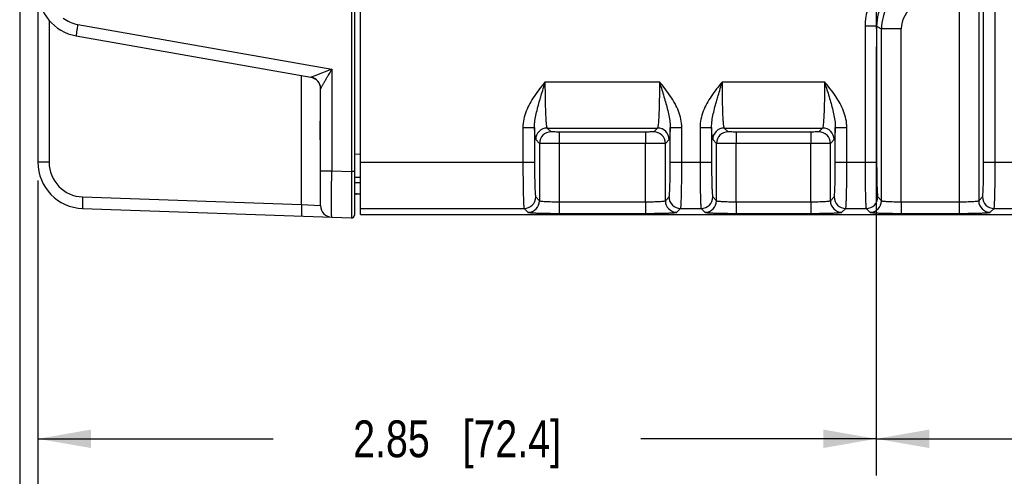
# Model space of a CAD drawing. Header units: inches. Extents: x 0 to 34, y 0 to 22.
# Tile 95 of 179: x 11.5 to 14.9, y 2.2 to 3.7. Entities that reach past the tile are written whole.
import ezdxf

# ---------------------------------------------------------------- set-up
doc = ezdxf.new("R2010")
doc.units = ezdxf.units.IN
doc.header["$LTSCALE"] = 1.87
doc.header["$MEASUREMENT"] = 0
doc.linetypes.add('CENTER', pattern=[0.6, 0.375, -0.075, 0.075, -0.075])
doc.layers.get('0').update_dxf_attribs({"linetype": 'CONTINUOUS'})
doc.layers.add('02___PRT_ALL_AXES', color=7, linetype='CONTINUOUS')
doc.layers.add('DIMENSIONS', color=7, linetype='CONTINUOUS')
doc.styles.get("Standard").update_dxf_attribs({"font": 'txt', "width": 0.8})
doc.dimstyles.new('DIMSTYLE_1', dxfattribs={"dimtxt": 0.125, "dimasz": 0.18, "dimexe": 0.125, "dimexo": 0.0625, "dimgap": 0.0625, "dimtad": 0, "dimtih": 1, "dimtoh": 1, "dimzin": 4, "dimdsep": 46, "dimtxsty": 'STANDARD', "dimblk": '_FILLED', "dimblk1": '_FILLED', "dimblk2": '_FILLED', "dimcen": 0.09, "dimadec": 0, "dimazin": 0, "dimtp": 0.001, "dimtm": 0.001, "dimtfac": 1, "dimtofl": 0, "dimtmove": 0, "dimatfit": 3, "dimldrblk": '_FILLED', "dimfxl": 1, "dimtolj": 1, "dimtzin": 4, "dimarcsym": 0})
doc.dimstyles.new('DIMSTYLE_2', dxfattribs={"dimtxt": 0.125, "dimasz": 0.18, "dimexe": 0.125, "dimexo": 0.0625, "dimgap": 0.0625, "dimtad": 0, "dimtih": 1, "dimtoh": 1, "dimzin": 4, "dimdsep": 46, "dimtxsty": 'STANDARD', "dimblk": '_FILLED', "dimblk1": '_FILLED', "dimblk2": '_FILLED', "dimcen": 0.09, "dimadec": 0, "dimazin": 0, "dimtp": 0.01, "dimtm": 0.01, "dimtfac": 1, "dimtofl": 0, "dimtmove": 0, "dimatfit": 3, "dimldrblk": '_FILLED', "dimfxl": 1, "dimtolj": 1, "dimtzin": 4, "dimarcsym": 0})

# ---------------------------------------------------------------- blocks, each defined once
blk = doc.blocks.new('_FILLED')
at = {"color": 0, "linetype": 'BYBLOCK'}
blk.add_solid([(0, 0), (-1, 0.174), (-1, -0.174)], dxfattribs=at)
blk = doc.blocks.new('*D16')
at = {"layer": 'DIMENSIONS', "color": 2, "linetype": 'CONTINUOUS'}
for p, q in [((11.5917, 3.1814), (11.5917, 1.4292)), ((24.4758, 3.0917), (24.4758, 1.4292)), ((11.5917, 1.5542), (17.3088, 1.5542)), ((24.4758, 1.5542), (18.7588, 1.5542))]:
    blk.add_line(p, q, dxfattribs=at)
at = {"layer": 'DIMENSIONS', "color": 2, "linetype": 'CONTINUOUS', "xscale": 0.18, "yscale": 0.18, "zscale": 0.18, "rotation": 180}
blk.add_blockref('_FILLED', (11.5917, 1.5542), dxfattribs=at)
at = {"layer": 'DIMENSIONS', "color": 2, "linetype": 'CONTINUOUS', "xscale": 0.18, "yscale": 0.18, "zscale": 0.18}
blk.add_blockref('_FILLED', (24.4758, 1.5542), dxfattribs=at)
at = {"layer": 'DIMENSIONS', "color": 2, "linetype": 'CONTINUOUS', "insert": (18.0338, 1.6167), "char_height": 0.125, "width": 1.325, "attachment_point": 2, "line_spacing_factor": 0.9}
blk.add_mtext('12.88{\\Ftxt.shx;\\W1.000000;\\H0.125000; }[327.3]', dxfattribs=at)
blk = doc.blocks.new('*D17')
at = {"layer": 'DIMENSIONS', "color": 2, "linetype": 'CONTINUOUS'}
for p, q in [((11.5297, 4.5652), (11.5297, 0.6792)), ((24.4758, 3.0917), (24.4758, 0.6792)), ((11.5297, 0.8042), (17.2778, 0.8042)), ((24.4758, 0.8042), (18.7278, 0.8042))]:
    blk.add_line(p, q, dxfattribs=at)
at = {"layer": 'DIMENSIONS', "color": 2, "linetype": 'CONTINUOUS', "xscale": 0.18, "yscale": 0.18, "zscale": 0.18, "rotation": 180}
blk.add_blockref('_FILLED', (11.5297, 0.8042), dxfattribs=at)
at = {"layer": 'DIMENSIONS', "color": 2, "linetype": 'CONTINUOUS', "xscale": 0.18, "yscale": 0.18, "zscale": 0.18}
blk.add_blockref('_FILLED', (24.4758, 0.8042), dxfattribs=at)
at = {"layer": 'DIMENSIONS', "color": 2, "linetype": 'CONTINUOUS', "insert": (18.0028, 0.8667), "char_height": 0.125, "width": 1.325, "attachment_point": 2, "line_spacing_factor": 0.9}
blk.add_mtext('12.95{\\Ftxt.shx;\\W1.000000;\\H0.125000; }[328.8]', dxfattribs=at)
blk = doc.blocks.new('*D19')
at = {"layer": 'DIMENSIONS', "color": 6, "linetype": 'CONTINUOUS'}
for p, q in [((14.441, 3.6359), (14.441, 2.1792)), ((19.1654, 3.6359), (19.1654, 2.1792)), ((14.441, 2.3042), (16.2282, 2.3042)), ((19.1654, 2.3042), (17.3782, 2.3042))]:
    blk.add_line(p, q, dxfattribs=at)
at = {"layer": 'DIMENSIONS', "color": 6, "linetype": 'CONTINUOUS', "xscale": 0.18, "yscale": 0.18, "zscale": 0.18, "rotation": 180}
blk.add_blockref('_FILLED', (14.441, 2.3042), dxfattribs=at)
at = {"layer": 'DIMENSIONS', "color": 6, "linetype": 'CONTINUOUS', "xscale": 0.18, "yscale": 0.18, "zscale": 0.18}
blk.add_blockref('_FILLED', (19.1654, 2.3042), dxfattribs=at)
at = {"layer": 'DIMENSIONS', "color": 6, "linetype": 'CONTINUOUS', "insert": (16.8032, 2.3667), "char_height": 0.125, "width": 1.025, "attachment_point": 2, "line_spacing_factor": 0.9}
blk.add_mtext('4.72{\\Ftxt.shx;\\W1.000000;\\H0.125000; }[120]', dxfattribs=at)
blk = doc.blocks.new('*D20')
at = {"layer": 'DIMENSIONS', "color": 6, "linetype": 'CONTINUOUS'}
for p, q in [((14.441, 3.6359), (14.441, 2.1792)), ((11.5917, 3.1814), (11.5917, 2.1792)), ((11.5917, 2.3042), (12.3914, 2.3042)), ((14.441, 2.3042), (13.6414, 2.3042))]:
    blk.add_line(p, q, dxfattribs=at)
at = {"layer": 'DIMENSIONS', "color": 6, "linetype": 'CONTINUOUS', "xscale": 0.18, "yscale": 0.18, "zscale": 0.18, "rotation": 180}
blk.add_blockref('_FILLED', (11.5917, 2.3042), dxfattribs=at)
at = {"layer": 'DIMENSIONS', "color": 6, "linetype": 'CONTINUOUS', "xscale": 0.18, "yscale": 0.18, "zscale": 0.18}
blk.add_blockref('_FILLED', (14.441, 2.3042), dxfattribs=at)
at = {"layer": 'DIMENSIONS', "color": 6, "linetype": 'CONTINUOUS', "insert": (13.0164, 2.3667), "char_height": 0.125, "width": 1.125, "attachment_point": 2, "line_spacing_factor": 0.9}
blk.add_mtext('2.85{\\Ftxt.shx;\\W1.000000;\\H0.125000; }[72.4]', dxfattribs=at)
blk = doc.blocks.new('*D30')
at = {"layer": 'DIMENSIONS', "color": 2, "linetype": 'CONTINUOUS'}
for p, q in [((14.441, 3.6359), (14.441, 2.1792)), ((19.1654, 3.6359), (19.1654, 2.1792)), ((14.441, 2.3042), (16.2282, 2.3042)), ((19.1654, 2.3042), (17.3782, 2.3042))]:
    blk.add_line(p, q, dxfattribs=at)
at = {"layer": 'DIMENSIONS', "color": 2, "linetype": 'CONTINUOUS', "xscale": 0.18, "yscale": 0.18, "zscale": 0.18, "rotation": 180}
blk.add_blockref('_FILLED', (14.441, 2.3042), dxfattribs=at)
at = {"layer": 'DIMENSIONS', "color": 2, "linetype": 'CONTINUOUS', "xscale": 0.18, "yscale": 0.18, "zscale": 0.18}
blk.add_blockref('_FILLED', (19.1654, 2.3042), dxfattribs=at)
at = {"layer": 'DIMENSIONS', "color": 2, "linetype": 'CONTINUOUS', "insert": (16.8032, 2.3667), "char_height": 0.125, "width": 1.025, "attachment_point": 2, "line_spacing_factor": 0.9}
blk.add_mtext('4.72{\\Ftxt.shx;\\W1.000000;\\H0.125000; }[120]', dxfattribs=at)
blk = doc.blocks.new('*D31')
at = {"layer": 'DIMENSIONS', "color": 2, "linetype": 'CONTINUOUS'}
for p, q in [((14.441, 3.6359), (14.441, 2.1792)), ((11.5917, 3.1814), (11.5917, 2.1792)), ((11.5917, 2.3042), (12.3914, 2.3042)), ((14.441, 2.3042), (13.6414, 2.3042))]:
    blk.add_line(p, q, dxfattribs=at)
at = {"layer": 'DIMENSIONS', "color": 2, "linetype": 'CONTINUOUS', "xscale": 0.18, "yscale": 0.18, "zscale": 0.18, "rotation": 180}
blk.add_blockref('_FILLED', (11.5917, 2.3042), dxfattribs=at)
at = {"layer": 'DIMENSIONS', "color": 2, "linetype": 'CONTINUOUS', "xscale": 0.18, "yscale": 0.18, "zscale": 0.18}
blk.add_blockref('_FILLED', (14.441, 2.3042), dxfattribs=at)
at = {"layer": 'DIMENSIONS', "color": 2, "linetype": 'CONTINUOUS', "insert": (13.0164, 2.3667), "char_height": 0.125, "width": 1.125, "attachment_point": 2, "line_spacing_factor": 0.9}
blk.add_mtext('2.85{\\Ftxt.shx;\\W1.000000;\\H0.125000; }[72.4]', dxfattribs=at)

msp = doc.modelspace()

# ---------------------------------------------------------------- linework, layer by layer
at = {"color": 7, "linetype": 'CONTINUOUS'}
for p, q in [((12.6675, 6.513), (12.6675, 3.0644)), ((12.6877, 3.0666), (12.6877, 6.5108)), ((12.6573, 6.3655), (12.6573, 3.212)), ((11.5917, 6.3336), (11.5917, 3.2439)), ((14.8061, 3.2438), (14.8061, 6.3336)), ((14.8454, 3.2438), (14.8454, 6.3336)), ((14.7225, 3.7875), (14.7225, 3.1095)), ((14.7893, 3.7875), (14.7893, 3.1131)), ((11.6297, 3.7259), (11.6297, 3.2439)), ((11.7273, 3.7119), (12.5904, 3.5597)), ((14.403, 3.7062), (14.403, 3.2438)), ((14.4424, 3.7062), (14.403, 3.7062)), ((14.4424, 3.7062), (14.4424, 3.2438)), ((14.4591, 3.1131), (14.4591, 3.6966)), ((14.526, 3.6966), (14.4591, 3.6966)), ((14.526, 3.1095), (14.526, 3.6966)), ((11.7219, 3.6731), (12.5198, 3.5324)), ((12.5904, 3.5597), (12.5333, 3.5378)), ((12.5904, 3.5597), (12.5904, 3.2143)), ((12.4878, 3.0999), (12.4878, 3.5381)), ((12.5333, 3.5378), (12.5199, 3.5324)), ((13.3163, 3.5175), (13.7042, 3.5175)), ((13.918, 3.5175), (14.2652, 3.5175)), ((12.5524, 3.0963), (12.5524, 3.4937)), ((13.2402, 3.3621), (13.2402, 3.2438)), ((13.2402, 3.3621), (13.2796, 3.3621)), ((13.2796, 3.3621), (13.2796, 3.2438)), ((13.3356, 3.3473), (13.3229, 3.3601)), ((13.3229, 3.3601), (13.6976, 3.3601)), ((13.6976, 3.3601), (13.6848, 3.3473)), ((13.7409, 3.2438), (13.7409, 3.3621)), ((13.7409, 3.3621), (13.7802, 3.3621)), ((13.7802, 3.2438), (13.7802, 3.3621)), ((13.842, 3.3621), (13.842, 3.2438)), ((13.842, 3.3621), (13.8813, 3.3621)), ((13.8813, 3.3621), (13.8813, 3.2438)), ((13.9374, 3.3473), (13.9247, 3.3601)), ((13.9247, 3.3601), (14.2586, 3.3601)), ((14.2586, 3.3601), (14.2458, 3.3473)), ((14.3019, 3.2438), (14.3019, 3.3621)), ((14.3019, 3.3621), (14.3412, 3.3621)), ((14.3412, 3.2438), (14.3412, 3.3621)), ((13.2963, 3.308), (13.2835, 3.3207)), ((13.3632, 3.3464), (13.3632, 3.3071)), ((13.6573, 3.3464), (13.3632, 3.3464)), ((13.6573, 3.3464), (13.6573, 3.3071)), ((13.7369, 3.3207), (13.7242, 3.308)), ((13.8981, 3.308), (13.8853, 3.3207)), ((13.9649, 3.3464), (13.9649, 3.3071)), ((14.2183, 3.3464), (13.9649, 3.3464)), ((14.2183, 3.3464), (14.2183, 3.3071)), ((14.2979, 3.3207), (14.2852, 3.308)), ((13.2963, 3.308), (13.2963, 3.1131)), ((13.3632, 3.3071), (13.3632, 3.1095)), ((13.6573, 3.3071), (13.3632, 3.3071)), ((13.6573, 3.1095), (13.6573, 3.3071)), ((13.7242, 3.1131), (13.7242, 3.308)), ((13.8981, 3.1131), (13.8981, 3.308)), ((13.9649, 3.1095), (13.9649, 3.3071)), ((14.2183, 3.3071), (13.9649, 3.3071)), ((14.2183, 3.1095), (14.2183, 3.3071)), ((14.2852, 3.1131), (14.2852, 3.308)), ((12.6675, 3.2717), (12.6877, 3.2722)), ((11.6297, 3.2439), (11.5917, 3.2439)), ((12.5524, 3.2143), (12.5904, 3.2143)), ((12.5904, 3.2143), (12.6573, 3.212)), ((12.6877, 3.2438), (13.2796, 3.2438)), ((13.7409, 3.2438), (13.8813, 3.2438)), ((14.3019, 3.2438), (14.4424, 3.2438)), ((14.8061, 3.2438), (14.9465, 3.2438)), ((12.6573, 3.212), (12.6572, 3.1138)), ((12.6675, 3.212), (12.6573, 3.212)), ((12.6675, 3.1929), (12.6877, 3.1935)), ((12.6877, 3.1738), (12.6675, 3.1733)), ((11.7437, 3.1258), (12.4878, 3.0999)), ((12.6572, 3.1138), (12.6572, 3.1085)), ((12.6675, 3.1367), (12.6877, 3.1367)), ((13.2835, 3.1258), (13.2963, 3.1131)), ((13.7242, 3.1131), (13.7369, 3.1258)), ((13.8853, 3.1258), (13.8981, 3.1131)), ((14.2852, 3.1131), (14.2979, 3.1258)), ((14.4463, 3.1258), (14.4591, 3.1131)), ((14.7893, 3.1131), (14.8021, 3.1258)), ((11.7437, 3.0865), (12.6573, 3.0546)), ((12.4878, 3.0999), (12.5524, 3.0963)), ((12.6572, 3.1085), (12.6573, 3.0546)), ((12.6877, 3.0864), (13.2442, 3.0864)), ((13.2442, 3.0864), (13.2569, 3.0737)), ((13.3632, 3.1095), (13.3632, 3.0701)), ((13.3632, 3.1095), (13.6573, 3.1095)), ((13.6573, 3.1095), (13.6573, 3.0701)), ((13.7635, 3.0737), (13.7762, 3.0864)), ((13.7762, 3.0864), (13.846, 3.0864)), ((13.846, 3.0864), (13.8587, 3.0737)), ((13.9649, 3.1095), (13.9649, 3.0701)), ((13.9649, 3.1095), (14.2183, 3.1095)), ((14.2183, 3.1095), (14.2183, 3.0701)), ((14.3245, 3.0737), (14.3373, 3.0864)), ((14.3373, 3.0864), (14.407, 3.0864)), ((14.407, 3.0864), (14.4197, 3.0737)), ((14.526, 3.1095), (14.526, 3.0701)), ((14.526, 3.1095), (14.7225, 3.1095)), ((14.7225, 3.1095), (14.7225, 3.0701)), ((14.8287, 3.0737), (14.8414, 3.0864)), ((14.8414, 3.0864), (14.9111, 3.0864)), ((12.6877, 3.0666), (24.3657, 3.0666)), ((13.3632, 3.0701), (13.6573, 3.0701)), ((13.9649, 3.0701), (14.2183, 3.0701)), ((14.526, 3.0701), (14.7225, 3.0701))]:
    msp.add_line(p, q, dxfattribs=at)
for centre, radius, start, end in [((14.5997, 3.7062), 0.1967, 119.3242, 180), ((11.7492, 3.8282), 0.1575, 180, 260), ((14.5997, 3.7062), 0.1573, 119.304, 180.0142), ((14.6165, 3.6965), 0.1575, 120.9998, 179.9836), ((14.6165, 3.6966), 0.0905, 120.9859, 179.9975), ((11.7479, 3.8282), 0.1181, 233.1246, 259.9995), ((15.1155, 4.8564), 1.3327, 239.6615, 240.4911), ((12.513, 3.4936), 0.0394, 359.9995, 80), ((12.513, 3.4937), 0.0394, 19.9974, 59.9741), ((13.3229, 3.3207), 0.0394, 90.0842, 179.9158), ((13.3357, 3.3079), 0.0394, 90.0842, 179.9158), ((13.6848, 3.3079), 0.0394, 0.0842, 89.9158), ((13.6975, 3.3207), 0.0394, 0.0842, 89.9158), ((13.9247, 3.3207), 0.0394, 90.0842, 179.9158), ((13.9375, 3.3079), 0.0394, 90.0842, 179.9158), ((14.2458, 3.3079), 0.0394, 0.0842, 89.9158), ((14.2585, 3.3207), 0.0394, 0.0842, 89.9158), ((11.7492, 3.2439), 0.1575, 180, 268), ((11.7479, 3.2439), 0.1181, 180.0005, 267.9995), ((12.6763, 3.1269), 0.00984, 90.0012, 156.3124), ((13.2441, 3.1259), 0.0394, 270.0842, 359.9158), ((13.2569, 3.1131), 0.0394, 270.0842, 359.9158), ((13.7636, 3.1131), 0.0394, 180.0842, 269.9158), ((13.7763, 3.1259), 0.0394, 180.0842, 269.9158), ((13.8459, 3.1259), 0.0394, 270.0842, 359.9158), ((13.8586, 3.1131), 0.0394, 270.0842, 359.9158), ((14.3246, 3.1131), 0.0394, 180.0842, 269.9158), ((14.3373, 3.1259), 0.0394, 180.0842, 269.9158), ((14.4069, 3.1259), 0.0394, 270.0842, 359.9158), ((14.4197, 3.1131), 0.0394, 270.0842, 359.9158), ((14.8287, 3.1131), 0.0394, 180.0842, 269.9158), ((14.8415, 3.1259), 0.0394, 180.0842, 269.9158), ((12.5917, 3.0963), 0.0394, 179.9882, 268), ((12.6577, 3.0644), 0.00984, 264.7838, 360)]:
    msp.add_arc(centre, radius, start, end, dxfattribs=at)
for points, knots in [([(11.7273, 3.7119), (11.7265, 3.707), (11.7253, 3.6998), (11.7238, 3.6907), (11.723, 3.6849), (11.7223, 3.6802), (11.7219, 3.6769), (11.7218, 3.675), (11.7217, 3.674), (11.7218, 3.6735), (11.7218, 3.6731), (11.7219, 3.6731)], [0, 0, 0, 0, 0.382301, 0.554901, 0.706007, 0.829998, 0.922353, 0.955415, 0.979369, 0.994119, 1, 1, 1, 1]), ([(12.5904, 3.5597), (12.5865, 3.5531), (12.5806, 3.5433), (12.573, 3.5303), (12.5675, 3.5209), (12.5632, 3.5134), (12.5599, 3.5076), (12.5576, 3.5037), (12.5557, 3.5001), (12.554, 3.4972), (12.5531, 3.4951), (12.5524, 3.494), (12.5524, 3.4937)], [0, 0, 0, 0, 0.301175, 0.448882, 0.592606, 0.729502, 0.793827, 0.853955, 0.908062, 0.953324, 0.985595, 1, 1, 1, 1]), ([(12.5199, 3.5324), (12.5199, 3.5324), (12.5199, 3.5324), (12.5198, 3.5324), (12.5198, 3.5324)], [0, 0, 0, 0, 0.513905, 1, 1, 1, 1]), ([(13.2975, 3.4546), (13.299, 3.4598), (13.3051, 3.4808), (13.3115, 3.5017), (13.3162, 3.5175)], [0, 0, 0, 0, 0.247224, 1, 1, 1, 1]), ([(13.3229, 3.3601), (13.3225, 3.3604), (13.3221, 3.3618), (13.3214, 3.3644), (13.3209, 3.3686), (13.32, 3.3767), (13.319, 3.39), (13.3181, 3.4094), (13.3173, 3.4327), (13.3165, 3.4692), (13.3162, 3.4978), (13.3162, 3.5175)], [0, 0, 0, 0, 0.008951, 0.026459, 0.052736, 0.087621, 0.182012, 0.306323, 0.456087, 0.625824, 1, 1, 1, 1]), ([(13.7042, 3.5175), (13.7042, 3.4978), (13.704, 3.4692), (13.7032, 3.4327), (13.7024, 3.4094), (13.7014, 3.39), (13.7005, 3.3767), (13.6996, 3.3686), (13.699, 3.3644), (13.6984, 3.3618), (13.6979, 3.3604), (13.6976, 3.3601)], [0, 0, 0, 0, 0.374112, 0.543826, 0.693594, 0.817927, 0.912343, 0.947244, 0.973528, 0.991043, 1, 1, 1, 1]), ([(13.7042, 3.5175), (13.7058, 3.5122), (13.7122, 3.4913), (13.7184, 3.4704), (13.7229, 3.4546)], [0, 0, 0, 0, 0.252057, 1, 1, 1, 1]), ([(13.8993, 3.4546), (13.9008, 3.4598), (13.9069, 3.4808), (13.9132, 3.5017), (13.918, 3.5175)], [0, 0, 0, 0, 0.247224, 1, 1, 1, 1]), ([(13.9247, 3.3601), (13.9243, 3.3604), (13.9238, 3.3618), (13.9232, 3.3644), (13.9226, 3.3686), (13.9217, 3.3767), (13.9208, 3.39), (13.9198, 3.4094), (13.9191, 3.4327), (13.9182, 3.4692), (13.918, 3.4978), (13.918, 3.5175)], [0, 0, 0, 0, 0.008951, 0.026459, 0.052736, 0.087621, 0.182012, 0.306323, 0.456087, 0.625824, 1, 1, 1, 1]), ([(14.2652, 3.5175), (14.2652, 3.4978), (14.265, 3.4692), (14.2642, 3.4327), (14.2634, 3.4094), (14.2624, 3.39), (14.2615, 3.3767), (14.2606, 3.3686), (14.26, 3.3644), (14.2594, 3.3618), (14.2589, 3.3604), (14.2586, 3.3601)], [0, 0, 0, 0, 0.374112, 0.543826, 0.693594, 0.817927, 0.912343, 0.947244, 0.973528, 0.991043, 1, 1, 1, 1]), ([(14.2652, 3.5175), (14.2668, 3.5122), (14.2732, 3.4913), (14.2795, 3.4704), (14.284, 3.4546)], [0, 0, 0, 0, 0.252057, 1, 1, 1, 1]), ([(13.2782, 3.4676), (13.2677, 3.4519), (13.2488, 3.4188), (13.2402, 3.3809), (13.2402, 3.3621)], [0, 0, 0, 0, 0.500856, 1, 1, 1, 1]), ([(13.2796, 3.3621), (13.2794, 3.3777), (13.2847, 3.4091), (13.2931, 3.4393), (13.2975, 3.4546)], [0, 0, 0, 0, 0.494721, 1, 1, 1, 1]), ([(13.7229, 3.4546), (13.7273, 3.4393), (13.7357, 3.4091), (13.7411, 3.3777), (13.7409, 3.3621)], [0, 0, 0, 0, 0.505256, 1, 1, 1, 1]), ([(13.7802, 3.3621), (13.7802, 3.3809), (13.7716, 3.4188), (13.7528, 3.4519), (13.7422, 3.4676)], [0, 0, 0, 0, 0.499261, 1, 1, 1, 1]), ([(13.88, 3.4676), (13.8694, 3.4519), (13.8506, 3.4188), (13.842, 3.3809), (13.842, 3.3621)], [0, 0, 0, 0, 0.500856, 1, 1, 1, 1]), ([(13.8813, 3.3621), (13.8811, 3.3777), (13.8865, 3.4091), (13.8949, 3.4393), (13.8993, 3.4546)], [0, 0, 0, 0, 0.494721, 1, 1, 1, 1]), ([(14.284, 3.4546), (14.2884, 3.4393), (14.2967, 3.4091), (14.3021, 3.3777), (14.3019, 3.3621)], [0, 0, 0, 0, 0.505256, 1, 1, 1, 1]), ([(14.3412, 3.3621), (14.3412, 3.3809), (14.3326, 3.4188), (14.3138, 3.4519), (14.3032, 3.4676)], [0, 0, 0, 0, 0.499261, 1, 1, 1, 1]), ([(12.5524, 3.2789), (12.5524, 3.2908), (12.5516, 3.3151), (12.5507, 3.3517), (12.5516, 3.3884), (12.5524, 3.4127), (12.5524, 3.4246)], [0, 0, 0, 0, 0.2461, 0.500009, 0.75391, 1, 1, 1, 1]), ([(13.2835, 3.3207), (13.2832, 3.321), (13.2829, 3.3223), (13.282, 3.3261), (13.2813, 3.3339), (13.2803, 3.3465), (13.2798, 3.3564), (13.2796, 3.3621)], [0, 0, 0, 0, 0.030243, 0.087773, 0.2862, 0.592784, 1, 1, 1, 1]), ([(13.3632, 3.3464), (13.3597, 3.3464), (13.3533, 3.3464), (13.3458, 3.3466), (13.3409, 3.3468), (13.3383, 3.3469), (13.3367, 3.3472), (13.3358, 3.3472), (13.3356, 3.3473)], [0, 0, 0, 0, 0.374397, 0.69413, 0.818591, 0.913043, 0.974172, 1, 1, 1, 1]), ([(13.6848, 3.3473), (13.6846, 3.3472), (13.6837, 3.3472), (13.6822, 3.3469), (13.6796, 3.3468), (13.6746, 3.3466), (13.6671, 3.3464), (13.6607, 3.3464), (13.6573, 3.3464)], [0, 0, 0, 0, 0.025828, 0.086957, 0.181409, 0.30587, 0.625603, 1, 1, 1, 1]), ([(13.7409, 3.3621), (13.7406, 3.3564), (13.7401, 3.3465), (13.7392, 3.3339), (13.7384, 3.3261), (13.7376, 3.3223), (13.7372, 3.321), (13.7369, 3.3207)], [0, 0, 0, 0, 0.407108, 0.713666, 0.912182, 0.969732, 1, 1, 1, 1]), ([(13.8853, 3.3207), (13.885, 3.321), (13.8846, 3.3223), (13.8838, 3.3261), (13.883, 3.3339), (13.8821, 3.3465), (13.8816, 3.3564), (13.8813, 3.3621)], [0, 0, 0, 0, 0.030243, 0.087773, 0.2862, 0.592784, 1, 1, 1, 1]), ([(13.9649, 3.3464), (13.9615, 3.3464), (13.9551, 3.3464), (13.9476, 3.3466), (13.9427, 3.3468), (13.94, 3.3469), (13.9385, 3.3472), (13.9376, 3.3472), (13.9374, 3.3473)], [0, 0, 0, 0, 0.374369, 0.694116, 0.818613, 0.913073, 0.974137, 1, 1, 1, 1]), ([(14.2458, 3.3473), (14.2457, 3.3472), (14.2448, 3.3472), (14.2432, 3.3469), (14.2406, 3.3468), (14.2357, 3.3466), (14.2281, 3.3464), (14.2217, 3.3464), (14.2183, 3.3464)], [0, 0, 0, 0, 0.025828, 0.086957, 0.181409, 0.30587, 0.625603, 1, 1, 1, 1]), ([(14.3019, 3.3621), (14.3016, 3.3564), (14.3012, 3.3465), (14.3002, 3.3339), (14.2994, 3.3261), (14.2986, 3.3223), (14.2982, 3.321), (14.2979, 3.3207)], [0, 0, 0, 0, 0.407108, 0.713666, 0.912182, 0.969732, 1, 1, 1, 1]), ([(13.3632, 3.3071), (13.3548, 3.3071), (13.3393, 3.3071), (13.321, 3.3072), (13.309, 3.3075), (13.3028, 3.3075), (13.2988, 3.3079), (13.2968, 3.3078), (13.2963, 3.308)], [0, 0, 0, 0, 0.374697, 0.694756, 0.819332, 0.913792, 0.974764, 1, 1, 1, 1]), ([(13.7242, 3.308), (13.7236, 3.3078), (13.7216, 3.3079), (13.7177, 3.3075), (13.7114, 3.3075), (13.6994, 3.3072), (13.6811, 3.3071), (13.6656, 3.3071), (13.6573, 3.3071)], [0, 0, 0, 0, 0.025236, 0.086208, 0.180668, 0.305244, 0.625303, 1, 1, 1, 1]), ([(13.9649, 3.3071), (13.9566, 3.3071), (13.9411, 3.3071), (13.9228, 3.3072), (13.9108, 3.3075), (13.9045, 3.3075), (13.9006, 3.3079), (13.8986, 3.3078), (13.8981, 3.308)], [0, 0, 0, 0, 0.374834, 0.69494, 0.819507, 0.913939, 0.974815, 1, 1, 1, 1]), ([(14.2852, 3.308), (14.2847, 3.3078), (14.2827, 3.3079), (14.2787, 3.3075), (14.2724, 3.3075), (14.2604, 3.3072), (14.2421, 3.3071), (14.2266, 3.3071), (14.2183, 3.3071)], [0, 0, 0, 0, 0.025236, 0.086208, 0.180668, 0.305244, 0.625303, 1, 1, 1, 1]), ([(12.5904, 3.0569), (12.5903, 3.0569), (12.5903, 3.0573), (12.5902, 3.0578), (12.5902, 3.0588), (12.5901, 3.0601), (12.5901, 3.0618), (12.59, 3.0648), (12.5899, 3.0694), (12.5899, 3.076), (12.5898, 3.0839), (12.5898, 3.0931), (12.5898, 3.1075), (12.5898, 3.128), (12.5899, 3.1549), (12.5901, 3.184), (12.5903, 3.2041), (12.5904, 3.2143)], [0, 0, 0, 0, 0.001293, 0.00494, 0.010966, 0.019365, 0.030126, 0.043226, 0.07629, 0.118246, 0.168694, 0.227138, 0.293033, 0.444547, 0.617383, 0.804966, 1, 1, 1, 1]), ([(13.2402, 3.2438), (13.2402, 3.2242), (13.2403, 3.1956), (13.2408, 3.1591), (13.2413, 3.1358), (13.2419, 3.1164), (13.2424, 3.1031), (13.243, 3.095), (13.2433, 3.0908), (13.2437, 3.0882), (13.2439, 3.0868), (13.2442, 3.0864)], [0, 0, 0, 0, 0.374574, 0.544541, 0.694494, 0.819013, 0.913444, 0.948291, 0.974421, 0.99167, 1, 1, 1, 1]), ([(13.2796, 3.2438), (13.2796, 3.2291), (13.2797, 3.2076), (13.2802, 3.1803), (13.2806, 3.1628), (13.2812, 3.1483), (13.2818, 3.1383), (13.2823, 3.1322), (13.2827, 3.1291), (13.2831, 3.1271), (13.2833, 3.126), (13.2835, 3.1258)], [0, 0, 0, 0, 0.374326, 0.544184, 0.694048, 0.818512, 0.912947, 0.947829, 0.974027, 0.991398, 1, 1, 1, 1]), ([(13.7369, 3.1258), (13.7371, 3.126), (13.7374, 3.1271), (13.7378, 3.1291), (13.7381, 3.1322), (13.7387, 3.1383), (13.7392, 3.1483), (13.7398, 3.1628), (13.7403, 3.1803), (13.7407, 3.2076), (13.7409, 3.2291), (13.7409, 3.2438)], [0, 0, 0, 0, 0.008602, 0.025973, 0.052171, 0.087053, 0.181488, 0.305952, 0.455816, 0.625674, 1, 1, 1, 1]), ([(13.7762, 3.0864), (13.7765, 3.0868), (13.7767, 3.0882), (13.7771, 3.0908), (13.7775, 3.095), (13.778, 3.1031), (13.7786, 3.1164), (13.7791, 3.1358), (13.7796, 3.1591), (13.7801, 3.1956), (13.7802, 3.2242), (13.7802, 3.2438)], [0, 0, 0, 0, 0.00833, 0.025579, 0.051709, 0.086556, 0.180987, 0.305506, 0.455459, 0.625426, 1, 1, 1, 1]), ([(13.842, 3.2438), (13.842, 3.2242), (13.8421, 3.1956), (13.8426, 3.1591), (13.8431, 3.1358), (13.8437, 3.1164), (13.8442, 3.1031), (13.8448, 3.095), (13.8451, 3.0908), (13.8455, 3.0882), (13.8457, 3.0868), (13.846, 3.0864)], [0, 0, 0, 0, 0.374574, 0.544541, 0.694494, 0.819013, 0.913444, 0.948291, 0.974421, 0.99167, 1, 1, 1, 1]), ([(13.8813, 3.2438), (13.8813, 3.2291), (13.8815, 3.2076), (13.8819, 3.1803), (13.8824, 3.1628), (13.883, 3.1483), (13.8836, 3.1383), (13.8841, 3.1322), (13.8844, 3.1291), (13.8848, 3.1271), (13.8851, 3.126), (13.8853, 3.1258)], [0, 0, 0, 0, 0.374326, 0.544184, 0.694048, 0.818512, 0.912947, 0.947829, 0.974027, 0.991398, 1, 1, 1, 1]), ([(14.2979, 3.1258), (14.2982, 3.126), (14.2984, 3.1271), (14.2988, 3.1291), (14.2991, 3.1322), (14.2997, 3.1383), (14.3002, 3.1483), (14.3008, 3.1628), (14.3013, 3.1803), (14.3018, 3.2076), (14.3019, 3.2291), (14.3019, 3.2438)], [0, 0, 0, 0, 0.008602, 0.025973, 0.052171, 0.087053, 0.181488, 0.305952, 0.455816, 0.625674, 1, 1, 1, 1]), ([(14.3373, 3.0864), (14.3375, 3.0868), (14.3377, 3.0882), (14.3382, 3.0908), (14.3385, 3.095), (14.339, 3.1031), (14.3396, 3.1164), (14.3402, 3.1358), (14.3406, 3.1591), (14.3411, 3.1956), (14.3412, 3.2242), (14.3412, 3.2438)], [0, 0, 0, 0, 0.00833, 0.025579, 0.051709, 0.086556, 0.180987, 0.305506, 0.455459, 0.625426, 1, 1, 1, 1]), ([(14.403, 3.2438), (14.403, 3.2242), (14.4031, 3.1956), (14.4036, 3.1591), (14.4041, 3.1358), (14.4047, 3.1164), (14.4052, 3.1031), (14.4058, 3.095), (14.4061, 3.0908), (14.4065, 3.0882), (14.4067, 3.0868), (14.407, 3.0864)], [0, 0, 0, 0, 0.374574, 0.544541, 0.694494, 0.819013, 0.913444, 0.948291, 0.974421, 0.99167, 1, 1, 1, 1]), ([(14.4424, 3.2438), (14.4424, 3.2291), (14.4425, 3.2076), (14.443, 3.1803), (14.4434, 3.1628), (14.444, 3.1483), (14.4446, 3.1383), (14.4451, 3.1322), (14.4455, 3.1291), (14.4459, 3.1271), (14.4461, 3.126), (14.4463, 3.1258)], [0, 0, 0, 0, 0.374326, 0.544184, 0.694048, 0.818512, 0.912947, 0.947829, 0.974027, 0.991398, 1, 1, 1, 1]), ([(14.8021, 3.1258), (14.8023, 3.126), (14.8026, 3.1271), (14.803, 3.1291), (14.8033, 3.1322), (14.8038, 3.1383), (14.8044, 3.1483), (14.805, 3.1628), (14.8054, 3.1803), (14.8059, 3.2076), (14.8061, 3.2291), (14.8061, 3.2438)], [0, 0, 0, 0, 0.008602, 0.025973, 0.052171, 0.087053, 0.181488, 0.305952, 0.455816, 0.625674, 1, 1, 1, 1]), ([(14.8414, 3.0864), (14.8417, 3.0868), (14.8419, 3.0882), (14.8423, 3.0908), (14.8426, 3.095), (14.8432, 3.1031), (14.8437, 3.1164), (14.8443, 3.1358), (14.8448, 3.1591), (14.8453, 3.1956), (14.8454, 3.2242), (14.8454, 3.2438)], [0, 0, 0, 0, 0.00833, 0.025579, 0.051709, 0.086556, 0.180987, 0.305506, 0.455459, 0.625426, 1, 1, 1, 1]), ([(11.7437, 3.1258), (11.7436, 3.1208), (11.7433, 3.1135), (11.7432, 3.1043), (11.7432, 3.0984), (11.7432, 3.0936), (11.7433, 3.0903), (11.7434, 3.0883), (11.7435, 3.0874), (11.7436, 3.0869), (11.7437, 3.0865), (11.7437, 3.0865)], [0, 0, 0, 0, 0.381918, 0.554511, 0.70568, 0.829768, 0.922221, 0.955324, 0.979311, 0.994089, 1, 1, 1, 1]), ([(13.2963, 3.1131), (13.2966, 3.1125), (13.2989, 3.1122), (13.3026, 3.1115), (13.309, 3.111), (13.3172, 3.1104), (13.3271, 3.11), (13.3426, 3.1096), (13.3548, 3.1095), (13.3632, 3.1095)], [0, 0, 0, 0, 0.027044, 0.08843, 0.182865, 0.307165, 0.45677, 0.62632, 1, 1, 1, 1]), ([(13.6573, 3.1095), (13.6656, 3.1095), (13.6778, 3.1096), (13.6933, 3.11), (13.7032, 3.1104), (13.7114, 3.111), (13.7178, 3.1115), (13.7216, 3.1122), (13.7238, 3.1125), (13.7242, 3.1131)], [0, 0, 0, 0, 0.373683, 0.543236, 0.692843, 0.817141, 0.911575, 0.972957, 1, 1, 1, 1]), ([(13.8981, 3.1131), (13.8984, 3.1125), (13.9007, 3.1122), (13.9044, 3.1115), (13.9108, 3.111), (13.919, 3.1104), (13.9289, 3.11), (13.9444, 3.1096), (13.9566, 3.1095), (13.9649, 3.1095)], [0, 0, 0, 0, 0.027055, 0.088463, 0.182905, 0.307206, 0.456809, 0.62635, 1, 1, 1, 1]), ([(14.2183, 3.1095), (14.2267, 3.1095), (14.2388, 3.1096), (14.2543, 3.11), (14.2643, 3.1104), (14.2724, 3.111), (14.2788, 3.1115), (14.2826, 3.1122), (14.2849, 3.1125), (14.2852, 3.1131)], [0, 0, 0, 0, 0.373683, 0.543236, 0.692843, 0.817141, 0.911575, 0.972957, 1, 1, 1, 1]), ([(14.4591, 3.1131), (14.4594, 3.1125), (14.4617, 3.1122), (14.4654, 3.1115), (14.4718, 3.111), (14.48, 3.1104), (14.4899, 3.11), (14.5054, 3.1096), (14.5176, 3.1095), (14.526, 3.1095)], [0, 0, 0, 0, 0.027055, 0.088463, 0.182905, 0.307206, 0.456809, 0.62635, 1, 1, 1, 1]), ([(14.7225, 3.1095), (14.7308, 3.1095), (14.743, 3.1096), (14.7585, 3.11), (14.7684, 3.1104), (14.7766, 3.111), (14.783, 3.1115), (14.7867, 3.1122), (14.789, 3.1125), (14.7893, 3.1131)], [0, 0, 0, 0, 0.373652, 0.543197, 0.692801, 0.817102, 0.911543, 0.972946, 1, 1, 1, 1]), ([(12.4878, 3.0999), (12.4876, 3.0948), (12.4874, 3.0876), (12.4872, 3.0783), (12.4872, 3.0724), (12.4872, 3.0676), (12.4873, 3.0643), (12.4874, 3.0624), (12.4875, 3.0614), (12.4876, 3.0609), (12.4877, 3.0605), (12.4878, 3.0605)], [0, 0, 0, 0, 0.381918, 0.554511, 0.70568, 0.829767, 0.922221, 0.955324, 0.979311, 0.994089, 1, 1, 1, 1]), ([(13.2569, 3.0737), (13.2571, 3.0735), (13.2581, 3.0733), (13.2611, 3.0727), (13.2673, 3.0722), (13.2771, 3.0716), (13.2902, 3.0711), (13.306, 3.0707), (13.3306, 3.0702), (13.3499, 3.0701), (13.3632, 3.0701)], [0, 0, 0, 0, 0.008608, 0.025979, 0.08704, 0.181464, 0.305924, 0.45579, 0.62565, 1, 1, 1, 1]), ([(13.6573, 3.0701), (13.6705, 3.0701), (13.6898, 3.0702), (13.7145, 3.0707), (13.7302, 3.0711), (13.7433, 3.0716), (13.7532, 3.0722), (13.7594, 3.0727), (13.7623, 3.0733), (13.7633, 3.0735), (13.7635, 3.0737)], [0, 0, 0, 0, 0.374348, 0.544209, 0.694075, 0.818536, 0.912959, 0.974019, 0.99139, 1, 1, 1, 1]), ([(13.8587, 3.0737), (13.8589, 3.0735), (13.8599, 3.0733), (13.8628, 3.0727), (13.869, 3.0722), (13.8789, 3.0716), (13.892, 3.0711), (13.9077, 3.0707), (13.9324, 3.0702), (13.9517, 3.0701), (13.9649, 3.0701)], [0, 0, 0, 0, 0.0086, 0.025971, 0.087041, 0.181466, 0.305925, 0.455789, 0.62565, 1, 1, 1, 1]), ([(14.2183, 3.0701), (14.2316, 3.0701), (14.2509, 3.0702), (14.2755, 3.0707), (14.2912, 3.0711), (14.3043, 3.0716), (14.3142, 3.0722), (14.3204, 3.0727), (14.3233, 3.0733), (14.3243, 3.0735), (14.3245, 3.0737)], [0, 0, 0, 0, 0.374348, 0.544209, 0.694075, 0.818536, 0.912959, 0.974019, 0.99139, 1, 1, 1, 1]), ([(14.4197, 3.0737), (14.4199, 3.0735), (14.4209, 3.0733), (14.4239, 3.0727), (14.4301, 3.0722), (14.4399, 3.0716), (14.453, 3.0711), (14.4688, 3.0707), (14.4934, 3.0702), (14.5127, 3.0701), (14.526, 3.0701)], [0, 0, 0, 0, 0.0086, 0.025971, 0.087041, 0.181466, 0.305925, 0.455789, 0.62565, 1, 1, 1, 1]), ([(14.7225, 3.0701), (14.7357, 3.0701), (14.755, 3.0702), (14.7797, 3.0707), (14.7954, 3.0711), (14.8085, 3.0716), (14.8184, 3.0722), (14.8245, 3.0727), (14.8275, 3.0733), (14.8285, 3.0735), (14.8287, 3.0737)], [0, 0, 0, 0, 0.374347, 0.54421, 0.694075, 0.818534, 0.912958, 0.974027, 0.991399, 1, 1, 1, 1])]:
    msp.add_open_spline(points, degree=3, knots=knots, dxfattribs=at)
for points in [[(12.5199, 3.5324), (12.5244, 3.5316), (12.5288, 3.53), (12.5327, 3.5277)], [(13.3163, 3.5175), (13.3031, 3.5013), (13.2899, 3.485), (13.2782, 3.4676)], [(13.7422, 3.4676), (13.7305, 3.485), (13.7174, 3.5013), (13.7042, 3.5175)], [(13.918, 3.5175), (13.9048, 3.5013), (13.8917, 3.485), (13.88, 3.4676)], [(14.3032, 3.4676), (14.2916, 3.485), (14.2785, 3.5013), (14.2652, 3.5175)], [(12.55, 3.5071), (12.5516, 3.5028), (12.5524, 3.4982), (12.5524, 3.4937)]]:
    msp.add_open_spline(points, degree=3, dxfattribs=at)
at = {"layer": '02___PRT_ALL_AXES', "color": 7, "linetype": 'CENTER'}
msp.add_line((14.441, 3.9887), (14.441, 3.6984), dxfattribs=at)

# ---------------------------------------------------------------- dimensions: what is measured, and where the dimension line sits
at = {"layer": 'DIMENSIONS', "color": 2, "linetype": 'CONTINUOUS'}
dim = msp.add_linear_dim(base=(24.4758, 0.8042), p1=(11.5297, 4.6277), p2=(24.4758, 3.1542), dimstyle='DIMSTYLE_2', dxfattribs=at)
dim.commit()
dim.dimension.update_dxf_attribs({"geometry": '*D17', "text_midpoint": (18.0028, 0.8042), "dimtype": 160})
at = {"layer": 'DIMENSIONS', "color": 6, "linetype": 'CONTINUOUS'}
for base, p1, p2, picture, middle in [((11.5917, 2.3042), (14.441, 3.6984), (11.5917, 3.2439), '*D20', (13.0164, 2.3042)), ((14.441, 2.3042), (19.1654, 3.6984), (14.441, 3.6984), '*D19', (16.8032, 2.3042))]:
    dim = msp.add_linear_dim(base=base, p1=p1, p2=p2, angle=180, dimstyle='DIMSTYLE_2', dxfattribs=at)
    dim.commit()
    dim.dimension.update_dxf_attribs({"geometry": picture, "text_midpoint": middle, "dimtype": 160})
at = {"layer": 'DIMENSIONS', "color": 2, "linetype": 'CONTINUOUS'}
for base, p1, p2, dimstyle, picture, middle in [((11.5917, 2.3042), (14.441, 3.6984), (11.5917, 3.2439), 'DIMSTYLE_1', '*D31', (13.0164, 2.3042)), ((14.441, 2.3042), (19.1654, 3.6984), (14.441, 3.6984), 'DIMSTYLE_1', '*D30', (16.8032, 2.3042)), ((11.5917, 1.5542), (24.4758, 3.1542), (11.5917, 3.2439), 'DIMSTYLE_2', '*D16', (18.0338, 1.5542))]:
    dim = msp.add_linear_dim(base=base, p1=p1, p2=p2, angle=180, dimstyle=dimstyle, dxfattribs=at)
    dim.commit()
    dim.dimension.update_dxf_attribs({"geometry": picture, "text_midpoint": middle, "dimtype": 160})

doc.saveas('drawing.dxf')
